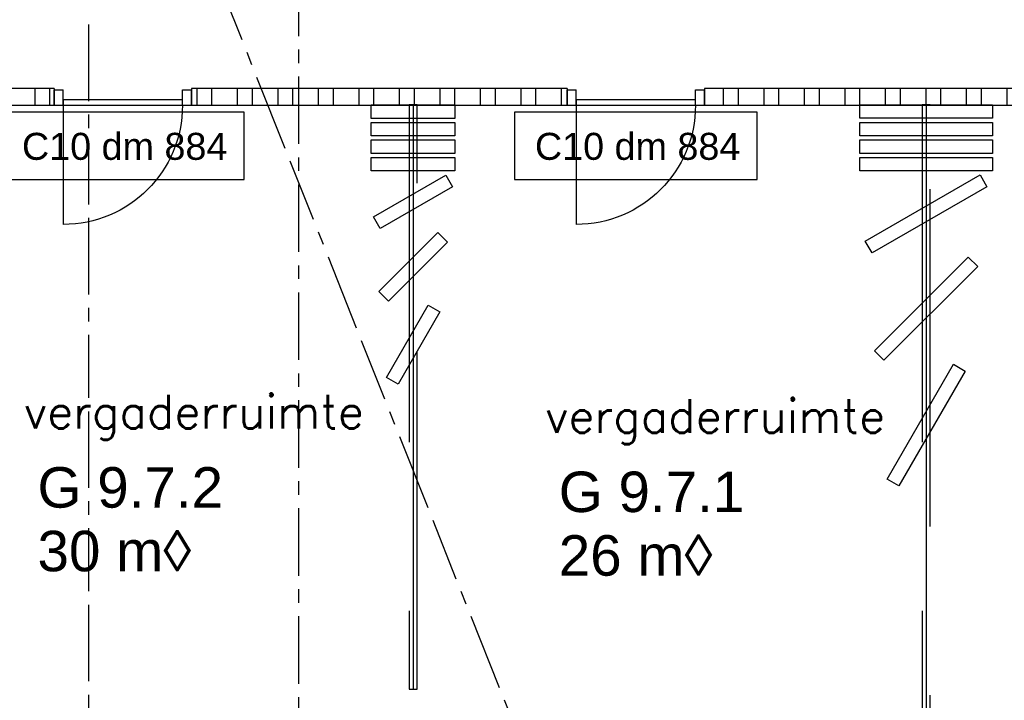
# Model space of a CAD drawing. Extents: x 856 to 5197, y -207 to 263.
# Tile 104 of 225: x 1053.09 to 1060.38, y 3.8 to 8.85. Entities that reach past the tile are written whole.
import ezdxf
from ezdxf.enums import TextEntityAlignment as Align

# ---------------------------------------------------------------- set-up
doc = ezdxf.new("R2010")
doc.units = 0
doc.header["$MEASUREMENT"] = 0
for name, pattern in [('B0103', [8.75, 2.5, -1.25, 2.5, -1.25, 0, -1.25]), ('B0304', [0.6, 0.5, -0.05, 0, -0.05]), ('B0805', [1.366667, 0.566667, -0.1, 0.033333, -0.1, 0.466667, -0.1])]:
    doc.linetypes.add(name, pattern=pattern)
for name, color, linetype in [('22 Niet Constr Binnenwanden', 7, 'Continuous'), ('82 Interieur', 7, 'Continuous'), ('A Lijn doorsnede', 7, 'Continuous'), ('A Stramien', 7, 'Continuous'), ('Door Markers', 7, 'Continuous'), ('T Tekst_dim 1_ 100', 7, 'Continuous'), ('Z Gebruiksopp', 7, 'Continuous')]:
    doc.layers.add(name, color=color, linetype=linetype)
doc.styles.add('GENERATED_STYLE_3', font='Arial')
doc.styles.get("Standard").update_dxf_attribs({"font": 'txt', "bigfont": 'BIGFONT.SHX'})
doc.dimstyles.new('GENERATED_STYLE__4', dxfattribs={"dimtxt": 0.18, "dimasz": 0.19, "dimexe": 0.18, "dimexo": 0.04, "dimgap": 0.09, "dimtad": 1, "dimtih": 1, "dimtoh": 1, "dimdec": 0, "dimzin": 0, "dimdsep": 46, "dimtxsty": 'Standard', "dimblk": 'ARROWHEAD_9', "dimblk1": 'ARROWHEAD_9', "dimblk2": 'ARROWHEAD_9', "dimcen": 0.09, "dimclrd": 7, "dimclre": 7, "dimclrt": 7, "dimadec": 1, "dimazin": 0, "dimtfac": 1, "dimtdec": 4, "dimtmove": 0, "dimatfit": 3, "dimfxl": 0, "dimtolj": 1, "dimtzin": 0, "dimarcsym": 0})
doc.dimstyles.new('GENERATED_STYLE__5', dxfattribs={"dimtxt": 0.25, "dimasz": 0.19, "dimexe": 0.18, "dimexo": 0, "dimgap": 0.09, "dimtad": 1, "dimdec": 0, "dimlfac": 1000, "dimzin": 0, "dimdsep": 46, "dimtxsty": 'Standard', "dimblk": 'ARROWHEAD_7', "dimblk1": 'ARROWHEAD_7', "dimblk2": 'ARROWHEAD_7', "dimcen": 0.09, "dimclrd": 7, "dimclre": 7, "dimclrt": 7, "dimadec": 1, "dimazin": 0, "dimtfac": 1, "dimtdec": 4, "dimtmove": 0, "dimatfit": 3, "dimfxl": 0, "dimtolj": 1, "dimtzin": 0, "dimarcsym": 0})
doc.dimstyles.new('GENERATED_STYLE__6', dxfattribs={"dimtxt": 0.25, "dimasz": 0.19, "dimexe": 0.18, "dimexo": 0, "dimgap": 0.09, "dimtad": 1, "dimtih": 1, "dimtoh": 1, "dimdec": 0, "dimlfac": 1000, "dimzin": 0, "dimdsep": 46, "dimtxsty": 'Standard', "dimblk": 'ARROWHEAD_7', "dimblk1": 'ARROWHEAD_7', "dimblk2": 'ARROWHEAD_7', "dimcen": 0.09, "dimclrd": 7, "dimclre": 7, "dimclrt": 7, "dimadec": 1, "dimazin": 0, "dimtfac": 1, "dimtdec": 4, "dimtmove": 0, "dimatfit": 3, "dimfxl": 0, "dimtolj": 1, "dimtzin": 0, "dimarcsym": 0})

# ---------------------------------------------------------------- blocks, each defined once
blk = doc.blocks.new('vergaderruimte_G 9.7.2_341_3', base_point=(1054.3367, 5.375))
at = {"linetype": 'Continuous', "lineweight": 0, "flags": 1}
for tag in ['ROOM_PERIM', 'ROOM_WALLS_SURF', 'ROOM_DOORS_SURF', 'ROOM_WINDS_SURF', 'ROOM_BASELEV', 'ROOM_HEIGHT', 'ROOM_NET_AREA', 'ROOM_REDUCED_AREA', 'ROOM_CALC_AREA', 'ROOM_VOLUME']:
    blk.add_attdef(tag, text='', height=2, dxfattribs=at).set_placement((1054.3367, 4.8036), align=Align.BOTTOM_LEFT)
at = {"layer": 'Z Gebruiksopp'}
blk.add_attdef('ROOM_NAME', text='', height=0.25, dxfattribs=at).set_placement((1053.1218, 5.7405), align=Align.BOTTOM_LEFT)
at = {"layer": 'Z Gebruiksopp', "style": 'GENERATED_STYLE_3'}
for tag, p in [('ROOM_NUMBER', (1053.2218, 5.1391)), ('ROOM_AREA', (1053.2218, 4.6676))]:
    blk.add_attdef(tag, text='', height=0.3, dxfattribs=at).set_placement(p, align=Align.BOTTOM_LEFT)
blk = doc.blocks.new('*D850', base_point=(988.2137, 0))
at = {"layer": 'T Tekst_dim 1_ 100', "linetype": 'Continuous'}
for p, q in [((1079.2492, 23.4934), (1079.1597, 23.384)), ((1079.2492, 23.4934), (1079.3587, 23.4039)), ((1079.3587, 23.4039), (1079.1597, 23.384)), ((1079.3832, 22.441), (1079.57, 22.5124)), ((1079.5123, 22.3833), (1079.57, 22.5124)), ((1079.5123, 22.3833), (1079.3832, 22.441))]:
    blk.add_line(p, q, dxfattribs=at)
blk.add_arc((1083.1706, 23.8365), 3.9363, 186.45561, 200.20939, dxfattribs=at)
at = {"layer": 'T Tekst_dim 1_ 100', "insert": (1078.586, 22.9773), "char_height": 0.18, "attachment_point": 1, "style": 'GENERATED_STYLE_3'}
blk.add_mtext('{16,7°}', dxfattribs=at)
blk = doc.blocks.new('ARROWHEAD_9')
at = {"color": 0, "linetype": 'Continuous', "lineweight": 0}
blk.add_line((0, 0), (-1, 0), dxfattribs=at)
at = {"color": 0, "linetype": 'Continuous', "lineweight": 0, "flags": 128}
blk.add_lwpolyline([(-0.525, 0.525), (0, 0), (-0.525, -0.525)], close=True, dxfattribs=at)
blk = doc.blocks.new('vergaderruimte_G 9.7.1_340_3', base_point=(1058.1979, 5.3424))
at = {"linetype": 'Continuous', "lineweight": 0, "flags": 1}
for tag in ['ROOM_PERIM', 'ROOM_WALLS_SURF', 'ROOM_DOORS_SURF', 'ROOM_WINDS_SURF', 'ROOM_BASELEV', 'ROOM_HEIGHT', 'ROOM_NET_AREA', 'ROOM_REDUCED_AREA', 'ROOM_CALC_AREA', 'ROOM_VOLUME']:
    blk.add_attdef(tag, text='', height=2, dxfattribs=at).set_placement((1058.1979, 4.771), align=Align.BOTTOM_LEFT)
at = {"layer": 'Z Gebruiksopp'}
blk.add_attdef('ROOM_NAME', text='', height=0.25, dxfattribs=at).set_placement((1056.983, 5.7079), align=Align.BOTTOM_LEFT)
at = {"layer": 'Z Gebruiksopp', "style": 'GENERATED_STYLE_3'}
for tag, p in [('ROOM_NUMBER', (1057.083, 5.1064)), ('ROOM_AREA', (1057.083, 4.635))]:
    blk.add_attdef(tag, text='', height=0.3, dxfattribs=at).set_placement(p, align=Align.BOTTOM_LEFT)
blk = doc.blocks.new('*X961', base_point=(988.2137, 0))
at = {"layer": '22 Niet Constr Binnenwanden', "linetype": 'Continuous'}
for p, q in [((1052.114, 8.2108), (1052.114, 8.3358)), ((1052.3042, 8.2108), (1052.3042, 8.3358)), ((1052.414, 8.2108), (1052.414, 8.3358)), ((1052.6042, 8.2108), (1052.6042, 8.3358)), ((1052.714, 8.2108), (1052.714, 8.3358)), ((1052.9042, 8.2108), (1052.9042, 8.3358)), ((1053.014, 8.2108), (1053.014, 8.3358)), ((1053.2042, 8.2108), (1053.2042, 8.3358)), ((1053.314, 8.2108), (1053.314, 8.3358))]:
    blk.add_line(p, q, dxfattribs=at)
blk = doc.blocks.new('*X962', base_point=(988.2137, 0))
at = {"layer": '22 Niet Constr Binnenwanden', "linetype": 'Continuous'}
for p, q in [((1054.4042, 8.2108), (1054.4042, 8.3358)), ((1054.514, 8.2108), (1054.514, 8.3358)), ((1054.7042, 8.2108), (1054.7042, 8.3358)), ((1054.814, 8.2108), (1054.814, 8.3358)), ((1055.0042, 8.2108), (1055.0042, 8.3358)), ((1055.114, 8.2108), (1055.114, 8.3358)), ((1055.3042, 8.2108), (1055.3042, 8.3358)), ((1055.414, 8.2108), (1055.414, 8.3358)), ((1055.6042, 8.2108), (1055.6042, 8.3358)), ((1055.714, 8.2108), (1055.714, 8.3358)), ((1055.9042, 8.2108), (1055.9042, 8.3358)), ((1056.014, 8.2108), (1056.014, 8.3358)), ((1056.2042, 8.2108), (1056.2042, 8.3358)), ((1056.314, 8.2108), (1056.314, 8.3358)), ((1056.5042, 8.2108), (1056.5042, 8.3358)), ((1056.614, 8.2108), (1056.614, 8.3358)), ((1056.8042, 8.2108), (1056.8042, 8.3358)), ((1056.914, 8.2108), (1056.914, 8.3358)), ((1057.1042, 8.2108), (1057.1042, 8.3358))]:
    blk.add_line(p, q, dxfattribs=at)
blk = doc.blocks.new('*X963', base_point=(988.2137, 0))
at = {"layer": '22 Niet Constr Binnenwanden', "linetype": 'Continuous'}
for p, q in [((1058.3042, 8.2108), (1058.3042, 8.3358)), ((1058.414, 8.2108), (1058.414, 8.3358)), ((1058.6042, 8.2108), (1058.6042, 8.3358)), ((1058.714, 8.2108), (1058.714, 8.3358)), ((1058.9042, 8.2108), (1058.9042, 8.3358)), ((1059.014, 8.2108), (1059.014, 8.3358)), ((1059.2042, 8.2108), (1059.2042, 8.3358)), ((1059.314, 8.2108), (1059.314, 8.3358)), ((1059.5042, 8.2108), (1059.5042, 8.3358)), ((1059.614, 8.2108), (1059.614, 8.3358)), ((1059.8042, 8.2108), (1059.8042, 8.3358)), ((1059.914, 8.2108), (1059.914, 8.3358)), ((1060.1042, 8.2108), (1060.1042, 8.3358)), ((1060.214, 8.2108), (1060.214, 8.3358)), ((1060.4042, 8.2108), (1060.4042, 8.3358)), ((1060.514, 8.2108), (1060.514, 8.3358)), ((1060.7042, 8.2108), (1060.7042, 8.3358)), ((1060.814, 8.2108), (1060.814, 8.3358))]:
    blk.add_line(p, q, dxfattribs=at)
blk = doc.blocks.new('D1a bi h 11_28', base_point=(988.2137, 0))
at = {"layer": '22 Niet Constr Binnenwanden', "linetype": 'Continuous'}
for p, q in [((987.7717, -0.001), (987.7717, 0.883)), ((987.7047, 0), (987.7047, -0.114)), ((987.7047, 0), (987.7717, 0)), ((987.7047, 0), (987.7047, -0.114)), ((987.7717, 0), (987.7717, -0.114)), ((988.6557, 0), (988.7227, 0)), ((988.6557, 0), (988.6557, -0.114)), ((988.7227, 0), (988.7227, -0.114)), ((988.7227, 0), (988.7227, -0.114)), ((987.7717, -0.001), (988.6557, -0.001)), ((987.7717, -0.04), (987.7717, -0.001)), ((988.6557, -0.04), (987.7717, -0.04)), ((988.6557, -0.001), (988.6557, -0.04)), ((987.7047, -0.114), (987.7717, -0.114)), ((988.6557, -0.114), (988.7227, -0.114))]:
    blk.add_line(p, q, dxfattribs=at)
blk.add_arc((987.7717, -0.001), 0.884, 0, 90, dxfattribs=at)
blk = doc.blocks.new('D Marker 11_68', base_point=(988.2137, 0))
at = {"layer": 'Door Markers', "linetype": 'Continuous'}
for p, q in [((989.1133, 0.55), (987.3142, 0.55)), ((987.3142, 0.55), (987.3142, 0.05)), ((989.1133, 0.05), (989.1133, 0.55)), ((987.3142, 0.05), (989.1133, 0.05))]:
    blk.add_line(p, q, dxfattribs=at)
at = {"layer": 'Door Markers', "linetype": 'Continuous', "insert": (988.9609, 0.4068), "char_height": 0.2, "attachment_point": 7, "rotation": 180, "style": 'GENERATED_STYLE_3'}
blk.add_mtext('{C10 dm 884}', dxfattribs=at)
blk = doc.blocks.new('WALL_517_3', base_point=(1063.4573, 8.3358))
at = {"layer": '22 Niet Constr Binnenwanden', "linetype": 'Continuous'}
for p, q in [((1053.3447, 8.3358), (1052.0947, 8.3358)), ((1053.3447, 8.3358), (1053.3447, 8.2108)), ((1054.3627, 8.3358), (1054.3627, 8.2108)), ((1057.1447, 8.3358), (1054.3627, 8.3358)), ((1057.1447, 8.3358), (1057.1447, 8.2108)), ((1058.1627, 8.3358), (1058.1627, 8.2108)), ((1060.9447, 8.3358), (1058.1627, 8.3358)), ((1052.0947, 8.2108), (1053.3447, 8.2108)), ((1054.3627, 8.2108), (1057.1447, 8.2108)), ((1058.1627, 8.2108), (1060.9447, 8.2108))]:
    blk.add_line(p, q, dxfattribs=at)
at = {"layer": '22 Niet Constr Binnenwanden'}
for name in ['*X961', '*X962', '*X963']:
    blk.add_blockref(name, (988.2137, 0), dxfattribs=at)
at = {"layer": '22 Niet Constr Binnenwanden', "linetype": 'Continuous', "xscale": -1, "rotation": 180}
for p in [(1053.8537, 8.2108), (1057.6537, 8.2108)]:
    blk.add_blockref('D1a bi h 11_28', p, dxfattribs=at)
at = {"layer": 'Door Markers', "linetype": 'Continuous', "rotation": 180}
for p in [(1053.8537, 8.2108), (1057.6537, 8.2108)]:
    blk.add_blockref('D Marker 11_68', p, dxfattribs=at)
blk = doc.blocks.new('Vouwwand 11_2', base_point=(988.2137, 0))
at = {"layer": '82 Interieur', "linetype": 'Continuous'}
for p, q in [((988.2137, -0.4911), (988.2137, 0.4911)), ((988.2137, 0.4911), (988.3137, 0.4911)), ((988.3137, 0.4911), (988.3137, -0.4911)), ((988.3437, -0.4911), (988.3437, 0.4911)), ((988.3437, 0.4911), (988.4437, 0.4911)), ((988.4437, 0.4911), (988.4437, -0.4911)), ((988.4737, -0.4911), (988.4737, 0.4911)), ((988.4737, 0.4911), (988.5737, 0.4911)), ((988.5737, 0.4911), (988.5737, -0.4911)), ((988.6037, -0.4911), (988.6037, 0.4911)), ((988.6037, 0.4911), (988.7037, 0.4911)), ((988.7037, 0.4911), (988.7037, -0.4911)), ((988.7337, 0.4003), (988.8203, 0.4503)), ((988.8203, 0.4503), (989.3115, -0.4003)), ((989.2249, -0.4503), (988.7337, 0.4003)), ((989.3415, 0.3119), (989.4122, 0.3826)), ((989.4122, 0.3826), (990.1067, -0.3119)), ((990.036, -0.3826), (989.3415, 0.3119)), ((990.1367, 0.2023), (990.1867, 0.2889)), ((990.1867, 0.2889), (991.0374, -0.2023)), ((990.9874, -0.2889), (990.1367, 0.2023)), ((988.2137, 0), (995.0894, 0)), ((991.0374, -0.2023), (990.9874, -0.2889)), ((990.1067, -0.3119), (990.036, -0.3826)), ((989.3115, -0.4003), (989.2249, -0.4503)), ((988.3137, -0.4911), (988.2137, -0.4911)), ((988.4437, -0.4911), (988.3437, -0.4911)), ((988.5737, -0.4911), (988.4737, -0.4911)), ((988.7037, -0.4911), (988.6037, -0.4911))]:
    blk.add_line(p, q, dxfattribs=at)
at = {"layer": '82 Interieur', "linetype": 'B0103'}
for p, q in [((995.0894, 0.03), (988.2137, 0.03)), ((988.2137, 0.03), (988.2137, -0.03)), ((995.0894, -0.03), (995.0894, 0.03)), ((988.2137, -0.03), (995.0894, -0.03))]:
    blk.add_line(p, q, dxfattribs=at)
blk = doc.blocks.new('Vouwwand 11_3', base_point=(988.2137, 0))
at = {"layer": '82 Interieur', "linetype": 'Continuous'}
for p, q in [((988.2137, -0.3093), (988.2137, 0.3093)), ((988.2137, 0.3093), (988.3137, 0.3093)), ((988.3137, 0.3093), (988.3137, -0.3093)), ((988.3437, -0.3093), (988.3437, 0.3093)), ((988.3437, 0.3093), (988.4437, 0.3093)), ((988.4437, 0.3093), (988.4437, -0.3093)), ((988.4737, -0.3093), (988.4737, 0.3093)), ((988.4737, 0.3093), (988.5737, 0.3093)), ((988.5737, 0.3093), (988.5737, -0.3093)), ((988.6037, -0.3093), (988.6037, 0.3093)), ((988.6037, 0.3093), (988.7037, 0.3093)), ((988.7037, 0.3093), (988.7037, -0.3093)), ((988.7337, 0.2428), (988.8203, 0.2928)), ((988.8203, 0.2928), (989.1296, -0.2428)), ((989.043, -0.2928), (988.7337, 0.2428)), ((989.1596, 0.1833), (989.2303, 0.254)), ((989.2303, 0.254), (989.6677, -0.1833)), ((989.597, -0.254), (989.1596, 0.1833)), ((989.6977, 0.1113), (989.7477, 0.1979)), ((989.7477, 0.1979), (990.2833, -0.1113)), ((990.2333, -0.1979), (989.6977, 0.1113)), ((988.2137, 0), (992.5434, 0)), ((990.2833, -0.1113), (990.2333, -0.1979)), ((989.6677, -0.1833), (989.597, -0.254)), ((989.1296, -0.2428), (989.043, -0.2928)), ((988.3137, -0.3093), (988.2137, -0.3093)), ((988.4437, -0.3093), (988.3437, -0.3093)), ((988.5737, -0.3093), (988.4737, -0.3093)), ((988.7037, -0.3093), (988.6037, -0.3093))]:
    blk.add_line(p, q, dxfattribs=at)
at = {"layer": '82 Interieur', "linetype": 'B0103'}
for p, q in [((992.5434, 0.03), (988.2137, 0.03)), ((988.2137, 0.03), (988.2137, -0.03)), ((992.5434, -0.03), (992.5434, 0.03)), ((988.2137, -0.03), (992.5434, -0.03))]:
    blk.add_line(p, q, dxfattribs=at)
blk = doc.blocks.new('*D1045', base_point=(988.2137, 0))
at = {"layer": 'A Stramien', "linetype": 'Continuous'}
for p, q in [((1047.1626, 27.7635), (1047.0241, 28.112)), ((1040.4484, 25.2981), (1047.1398, 27.9562)), ((1033.7571, 22.6401), (1040.4484, 25.2981))]:
    blk.add_line(p, q, dxfattribs=at)
blk.add_circle((1047.0934, 27.9378), 0.05, dxfattribs=at)
at = {"layer": 'A Stramien', "insert": (1044.457, 27.2133), "char_height": 0.25, "attachment_point": 1, "rotation": 21.66501}
blk.add_mtext('{7.200}', dxfattribs=at)
blk = doc.blocks.new('ARROWHEAD_7')
at = {"color": 0, "linetype": 'Continuous', "lineweight": 0}
for p, q in [((0, 0), (-1, 0)), ((-0.25, 0), (0.25, 0)), ((0, -0.25), (0, 0.25))]:
    blk.add_line(p, q, dxfattribs=at)
blk.add_circle((0, 0), 0.25, dxfattribs=at)
blk = doc.blocks.new('*D1046', base_point=(988.2137, 0))
at = {"layer": 'A Stramien', "linetype": 'Continuous'}
for p, q in [((1053.854, 30.4216), (1053.7155, 30.7701)), ((1047.1398, 27.9562), (1053.8312, 30.6143)), ((1040.4484, 25.2981), (1047.1398, 27.9562))]:
    blk.add_line(p, q, dxfattribs=at)
at = {"layer": 'A Stramien', "insert": (1049.9445, 29.3932), "char_height": 0.25, "attachment_point": 1, "rotation": 21.66501}
blk.add_mtext('{7.200}', dxfattribs=at)
blk = doc.blocks.new('*D1047', base_point=(988.2137, 0))
at = {"layer": 'A Stramien', "linetype": 'Continuous'}
for p, q in [((1053.8312, 30.6143), (1057.1769, 31.9434)), ((1047.1398, 27.9562), (1053.8312, 30.6143))]:
    blk.add_line(p, q, dxfattribs=at)
blk.add_circle((1053.7847, 30.5959), 0.05, dxfattribs=at)
at = {"layer": 'A Stramien', "insert": (1054.9631, 31.3867), "char_height": 0.25, "attachment_point": 1, "rotation": 21.66501}
blk.add_mtext('{3.600}', dxfattribs=at)
blk = doc.blocks.new('*D1048', base_point=(988.2137, 0))
at = {"layer": 'A Stramien', "linetype": 'Continuous'}
for p, q in [((1063.891, 34.4087), (1063.7526, 34.7573)), ((1063.7753, 34.5645), (1063.9147, 34.6199)), ((1057.1769, 31.9434), (1063.7753, 34.5645)), ((1057.1996, 31.7507), (1057.0612, 32.0992)), ((1053.8312, 30.6143), (1057.1769, 31.9434))]:
    blk.add_line(p, q, dxfattribs=at)
for centre in [(1063.8218, 34.583), (1057.1304, 31.9249)]:
    blk.add_circle(centre, 0.05, dxfattribs=at)
at = {"layer": 'A Stramien', "insert": (1059.9816, 33.3803), "char_height": 0.25, "attachment_point": 1, "rotation": 21.66501}
blk.add_mtext('{7.200}', dxfattribs=at)
blk = doc.blocks.new('*D1062', base_point=(988.2137, 0))
at = {"layer": 'A Stramien', "linetype": 'Continuous'}
for p, q in [((1046.4001, -2.1885), (1046.4001, -1.8135)), ((1053.6001, -2.1885), (1053.6001, -1.8135)), ((1043.4501, -2.001), (1046.4501, -2.001)), ((1046.4501, -2.001), (1053.6501, -2.001))]:
    blk.add_line(p, q, dxfattribs=at)
for centre in [(1046.4001, -2.001), (1053.6001, -2.001)]:
    blk.add_circle(centre, 0.05, dxfattribs=at)
at = {"layer": 'A Stramien', "insert": (1049.5871, -1.701), "char_height": 0.25, "attachment_point": 1}
blk.add_mtext('{7.200}', dxfattribs=at)
blk = doc.blocks.new('*D1063', base_point=(988.2137, 0))
at = {"layer": 'A Stramien', "linetype": 'Continuous'}
for p, q in [((1053.6001, -2.1885), (1053.6001, -1.8135)), ((1060.8001, -2.1885), (1060.8001, -1.8135)), ((1046.4501, -2.001), (1053.6501, -2.001)), ((1053.6501, -2.001), (1060.8501, -2.001))]:
    blk.add_line(p, q, dxfattribs=at)
for centre in [(1053.6001, -2.001), (1060.8001, -2.001)]:
    blk.add_circle(centre, 0.05, dxfattribs=at)
at = {"layer": 'A Stramien', "insert": (1056.7871, -1.701), "char_height": 0.25, "attachment_point": 1}
blk.add_mtext('{7.200}', dxfattribs=at)
blk = doc.blocks.new('*D1064', base_point=(988.2137, 0))
at = {"layer": 'A Stramien', "linetype": 'Continuous'}
for p, q in [((1060.8001, -2.1885), (1060.8001, -1.8135)), ((1068.0001, -2.1885), (1068.0001, -1.8135)), ((1053.6501, -2.001), (1060.8501, -2.001)), ((1060.8501, -2.001), (1067.9501, -2.001)), ((1067.9501, -2.001), (1068.1001, -2.001))]:
    blk.add_line(p, q, dxfattribs=at)
for centre in [(1060.8001, -2.001), (1068.0001, -2.001)]:
    blk.add_circle(centre, 0.05, dxfattribs=at)
at = {"layer": 'A Stramien', "insert": (1063.9871, -1.701), "char_height": 0.25, "attachment_point": 1}
blk.add_mtext('{7.200}', dxfattribs=at)
blk = doc.blocks.new('CUTPLANE_5_3', base_point=(1069.546, 39.6245))
at = {"layer": 'A Lijn doorsnede', "linetype": 'B0304'}
blk.add_line((1055.155, 39.6245), (1055.155, -1.9973), dxfattribs=at)

msp = doc.modelspace()

# ---------------------------------------------------------------- linework, layer by layer
at = {"layer": 'A Stramien', "linetype": 'B0805', "flags": 128}
for points in [[(1059.29, -2.7656), (1046.8627, 28.5184)], [(1053.6001, 11.676), (1053.6001, -2.7637)]]:
    msp.add_lwpolyline(points, dxfattribs=at)

# ---------------------------------------------------------------- block references
at = {"layer": '22 Niet Constr Binnenwanden'}
msp.add_blockref('WALL_517_3', (1063.4573, 8.3358), dxfattribs=at)
at = {"layer": '82 Interieur', "linetype": 'Continuous', "rotation": 270.0000000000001}
for name, p in [('Vouwwand 11_3', (1056.004, 8.2144)), ('Vouwwand 11_2', (1059.8039, 8.2145))]:
    msp.add_blockref(name, p, dxfattribs=at)
at = {"layer": 'A Lijn doorsnede'}
msp.add_blockref('CUTPLANE_5_3', (1069.546, 39.6245), dxfattribs=at)
at = {"layer": 'Z Gebruiksopp', "linetype": 'Continuous'}
ref = msp.add_blockref('vergaderruimte_G 9.7.2_341_3', (1054.3367, 5.375), dxfattribs=at)
ref.add_attrib('ROOM_NAME', 'vergaderruimte', dxfattribs={"color": 7, "linetype": 'Continuous', "height": 0.25}).set_placement((1053.1218, 5.7405), align=Align.BOTTOM_LEFT)
ref.add_attrib('ROOM_NUMBER', 'G 9.7.2', dxfattribs={"color": 7, "linetype": 'Continuous', "height": 0.3, "style": 'GENERATED_STYLE_3'}).set_placement((1053.2218, 5.1391), align=Align.BOTTOM_LEFT)
ref.add_attrib('ROOM_AREA', '30 m◊', dxfattribs={"color": 7, "linetype": 'Continuous', "height": 0.3, "style": 'GENERATED_STYLE_3'}).set_placement((1053.2218, 4.6676), align=Align.BOTTOM_LEFT)
ref = msp.add_blockref('vergaderruimte_G 9.7.1_340_3', (1058.1979, 5.3424), dxfattribs=at)
ref.add_attrib('ROOM_NAME', 'vergaderruimte', dxfattribs={"color": 7, "linetype": 'Continuous', "height": 0.25}).set_placement((1056.983, 5.7079), align=Align.BOTTOM_LEFT)
ref.add_attrib('ROOM_NUMBER', 'G 9.7.1', dxfattribs={"color": 7, "linetype": 'Continuous', "height": 0.3, "style": 'GENERATED_STYLE_3'}).set_placement((1057.083, 5.1064), align=Align.BOTTOM_LEFT)
ref.add_attrib('ROOM_AREA', '26 m◊', dxfattribs={"color": 7, "linetype": 'Continuous', "height": 0.3, "style": 'GENERATED_STYLE_3'}).set_placement((1057.083, 4.635), align=Align.BOTTOM_LEFT)

# ---------------------------------------------------------------- dimensions: what is measured, and where the dimension line sits
at = {"layer": 'A Stramien', "linetype": 'Continuous'}
for p1, p2, picture, middle in [((1070.9109, -2.7656), (1078.6582, -2.7656), '*D1048', (1060.4685, 33.4392)), ((1067.0373, -2.7656), (1070.9109, -2.7656), '*D1047', (1055.45, 31.4457)), ((1059.29, -2.7656), (1067.0373, -2.7656), '*D1046', (1050.4315, 29.4521)), ((1051.5427, -2.7656), (1059.29, -2.7656), '*D1045', (1044.9439, 27.2722))]:
    dim = msp.add_linear_dim(base=(1020.3278, 17.3054), p1=p1, p2=p2, angle=21.66501, dimstyle='GENERATED_STYLE__5', dxfattribs=at)
    dim.commit()
    dim.dimension.update_dxf_attribs({"geometry": picture, "text_midpoint": middle})
for p1, p2, picture, middle in [((1046.4001, 26.8011), (1053.6001, 11.676), '*D1062', (1050.0614, -1.826)), ((1053.6001, 11.676), (1060.8001, 11.676), '*D1063', (1057.2614, -1.826)), ((1060.8001, 11.676), (1068.0001, 11.676), '*D1064', (1064.4614, -1.826))]:
    dim = msp.add_linear_dim(base=(1012.9421, -2.001), p1=p1, p2=p2, dimstyle='GENERATED_STYLE__6', dxfattribs=at)
    dim.commit()
    dim.dimension.update_dxf_attribs({"geometry": picture, "text_midpoint": middle})
at = {"layer": 'T Tekst_dim 1_ 100', "linetype": 'Continuous'}
dim = msp.add_angular_dim_3p(base=(1079.3404, 22.9288), center=(1083.1706, 23.8365), p1=(1072.8938, 22.9374), p2=(1014.9929, -3.2464), dimstyle='GENERATED_STYLE__4', dxfattribs=at)
dim.commit()
dim.dimension.update_dxf_attribs({"geometry": '*D850', "text_midpoint": (1078.9037, 22.8873), "dimtype": 165})

doc.saveas('drawing.dxf')
